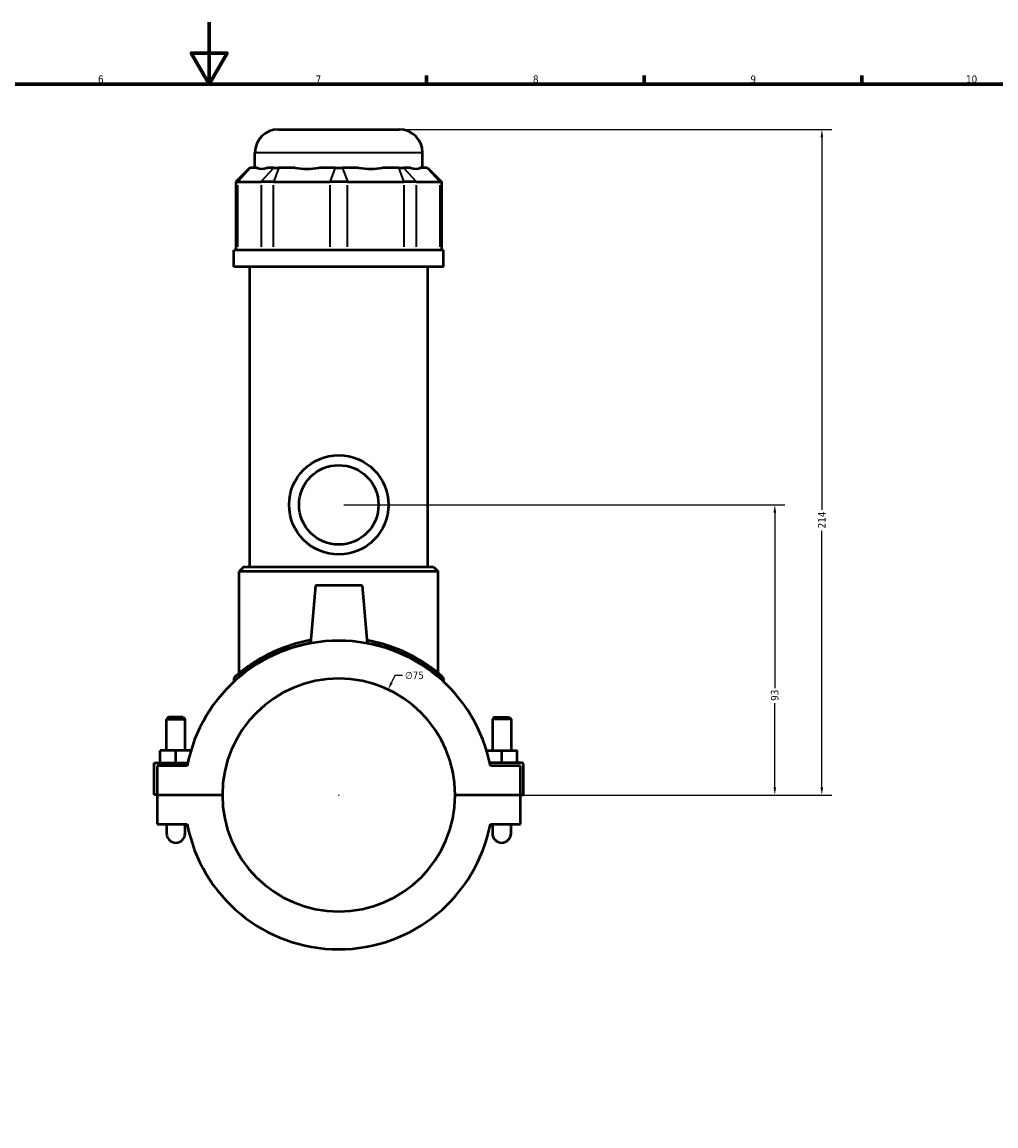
# Model space of a CAD drawing. Header units: millimetres. Extents: x -255 to 976, y -117 to 1140.
# Tile 4 of 6: x 360 to 674, y 238 to 594. Entities that reach past the tile are written whole.
import ezdxf

# ---------------------------------------------------------------- set-up
doc = ezdxf.new("R2010")
doc.units = ezdxf.units.MM
for name, color, linetype, lineweight in [('Border (ANSI)', 7, 'Continuous', 70), ('Dimension (ANSI)', 7, 'Continuous', 25), ('Visible (ANSI)', 7, 'Continuous', 50), ('Visible Narrow (ANSI)', 7, 'Continuous', 35)]:
    doc.layers.add(name, color=color, linetype=linetype, lineweight=lineweight)
doc.styles.add('Note Text (ANSI)', font='tahoma.ttf')
doc.dimstyles.new('Default - mm (ANSI)', dxfattribs={"dimtxt": 2.4, "dimasz": 2.5, "dimexe": 3.175, "dimexo": 1.6002, "dimgap": 0.8, "dimtad": 0, "dimtoh": 1, "dimdec": 0, "dimrnd": 1e-08, "dimzin": 4, "dimdsep": 46, "dimtxsty": 'Note Text (ANSI)', "dimcen": 0.09, "dimdle": 10, "dimclrd": 256, "dimclre": 256, "dimclrt": 5, "dimadec": 1, "dimazin": 1, "dimtfac": 1.27, "dimtofl": 0, "dimtmove": 0, "dimatfit": 3, "dimfxl": 1, "dimtolj": 1, "dimtzin": 4, "dimlwd": -1, "dimlwe": -1, "dimarcsym": 0})

# ---------------------------------------------------------------- blocks, each defined once
blk = doc.blocks.new('Borders Default Border')
at = {"layer": 'Border (ANSI)'}
for p, q in [((490.58, 574), (490.58, 576.8)), ((560.67, 574), (560.67, 576.8)), ((630.75, 574), (630.75, 576.8))]:
    blk.add_line(p, q, dxfattribs=at)
at = {"layer": 'Border (ANSI)', "flags": 128}
for points in [[(420.5, 594), (420.5, 574), (414.73, 584), (426.27, 584), (420.5, 574)], [(20, 20), (20, 574), (821, 574), (821, 20), (20, 20)]]:
    blk.add_lwpolyline(points, dxfattribs=at)
at = {"layer": 'Border (ANSI)', "color": 5, "true_color": 0x0000ff, "char_height": 2.4, "attachment_point": 7, "style": 'Note Text (ANSI)'}
for s, insert in [('6', (384.69, 574.35)), ('7', (454.8, 574.4)), ('8', (524.84, 574.35)), ('9', (594.92, 574.35)), ('10', (664.35, 574.35))]:
    blk.add_mtext(s, dxfattribs=dict(at, insert=insert))
blk = doc.blocks.new('*D6')
at = {"layer": 'Defpoints', "color": 0, "transparency": 16777216}
for p in [(478.2, 378.86), (446.35, 310.97)]:
    blk.add_point(p, dxfattribs=at)
at = {"layer": 'Dimension (ANSI)', "transparency": 16777216}
for p, q in [((480.32, 383.39), (479.26, 381.13)), ((482.82, 383.39), (480.32, 383.39)), ((462.18, 344.91), (462.36, 344.91)), ((462.27, 344.82), (462.27, 345))]:
    blk.add_line(p, q, dxfattribs=at)
blk.add_solid([(478.88, 381.3), (479.64, 380.95), (478.2, 378.86)], dxfattribs=at)
at = {"layer": 'Dimension (ANSI)', "color": 5, "transparency": 16777216, "insert": (483.62, 384.68), "char_height": 2.4, "attachment_point": 1, "style": 'Note Text (ANSI)'}
blk.add_mtext('\\A1;∅75', dxfattribs=at)
blk = doc.blocks.new('*D10')
at = {"layer": 'Defpoints', "color": 0, "transparency": 16777216}
for p in [(462.27, 438.41), (602.75, 438.41), (499.77, 344.91)]:
    blk.add_point(p, dxfattribs=at)
at = {"layer": 'Dimension (ANSI)', "transparency": 16777216}
for p, q in [((463.87, 438.41), (605.93, 438.41)), ((602.75, 435.91), (602.75, 379.37)), ((602.75, 347.41), (602.75, 374.46)), ((501.37, 344.91), (605.93, 344.91))]:
    blk.add_line(p, q, dxfattribs=at)
for points in [[(602.33, 435.91), (603.17, 435.91), (602.75, 438.41)], [(602.33, 347.41), (603.17, 347.41), (602.75, 344.91)]]:
    blk.add_solid(points, dxfattribs=at)
at = {"layer": 'Dimension (ANSI)', "color": 5, "transparency": 16777216, "insert": (601.5, 375.26), "char_height": 2.4, "attachment_point": 1, "rotation": 90, "style": 'Note Text (ANSI)'}
blk.add_mtext('\\A1;93', dxfattribs=at)
blk = doc.blocks.new('*D11')
at = {"layer": 'Defpoints', "color": 0, "transparency": 16777216}
for p in [(481.77, 559.41), (617.9, 559.41), (499.77, 344.91)]:
    blk.add_point(p, dxfattribs=at)
at = {"layer": 'Dimension (ANSI)', "transparency": 16777216}
for p, q in [((483.37, 559.41), (621.08, 559.41)), ((617.9, 556.91), (617.9, 436.79)), ((617.9, 347.41), (617.9, 430.04)), ((501.37, 344.91), (621.08, 344.91))]:
    blk.add_line(p, q, dxfattribs=at)
for points in [[(617.49, 556.91), (618.32, 556.91), (617.9, 559.41)], [(617.49, 347.41), (618.32, 347.41), (617.9, 344.91)]]:
    blk.add_solid(points, dxfattribs=at)
at = {"layer": 'Dimension (ANSI)', "color": 5, "transparency": 16777216, "insert": (616.68, 430.84), "char_height": 2.4, "attachment_point": 1, "rotation": 90, "style": 'Note Text (ANSI)'}
blk.add_mtext('\\A1;214', dxfattribs=at)

msp = doc.modelspace()

# ---------------------------------------------------------------- linework, layer by layer
at = {"layer": 'Visible (ANSI)'}
for p, q in [((442.77, 559.41), (481.77, 559.41)), ((435.27, 547.02), (435.27, 551.91)), ((489.27, 547.02), (489.27, 551.91)), ((433.64, 547.02), (429.14, 542.52)), ((433.64, 547.02), (433.87, 547.02)), ((436.04, 547.02), (433.87, 547.02)), ((441.38, 547.02), (439.21, 547.02)), ((441.38, 547.02), (443, 547.02)), ((448.24, 547.02), (443, 547.02)), ((461.13, 547.02), (455.89, 547.02)), ((461.13, 547.02), (463.42, 547.02)), ((468.66, 547.02), (463.42, 547.02)), ((481.55, 547.02), (476.31, 547.02)), ((481.55, 547.02), (483.17, 547.02)), ((485.34, 547.02), (483.17, 547.02)), ((490.68, 547.02), (488.51, 547.02)), ((490.68, 547.02), (490.91, 547.02)), ((490.91, 547.02), (495.41, 542.52)), ((429.71, 542.52), (429.14, 542.52)), ((429.14, 542.52), (429.14, 520.47)), ((429.71, 542.52), (437.22, 542.52)), ((441.28, 542.52), (437.22, 542.52)), ((441.28, 542.52), (459.4, 542.52)), ((465.14, 542.52), (459.4, 542.52)), ((465.14, 542.52), (483.27, 542.52)), ((487.33, 542.52), (483.27, 542.52)), ((487.33, 542.52), (494.83, 542.52)), ((495.41, 542.52), (494.83, 542.52)), ((495.41, 542.52), (495.41, 520.47)), ((496.02, 520.47), (428.52, 520.47)), ((428.52, 515.16), (428.52, 520.47)), ((496.02, 515.16), (496.02, 520.47)), ((496.02, 515.16), (428.52, 515.16)), ((433.59, 418.41), (433.59, 515.16)), ((490.96, 418.41), (490.96, 515.16)), ((431.71, 418.41), (430.21, 416.91)), ((494.34, 416.91), (430.21, 416.91)), ((430.21, 384.19), (430.21, 416.91)), ((431.71, 418.41), (492.84, 418.41)), ((492.84, 418.41), (494.34, 416.91)), ((494.34, 384.19), (494.34, 416.91)), ((454.77, 412.41), (453.14, 393.79)), ((469.77, 412.41), (454.77, 412.41)), ((469.77, 412.41), (471.4, 393.79)), ((428.52, 382.41), (428.52, 381.43)), ((496.02, 382.41), (496.02, 381.43)), ((407.37, 369.96), (406.77, 369.36)), ((406.77, 369.36), (412.77, 369.36)), ((406.77, 359.29), (406.77, 369.36)), ((412.17, 369.96), (407.37, 369.96)), ((412.17, 369.96), (412.77, 369.36)), ((412.77, 359.29), (412.77, 369.36)), ((512.37, 369.96), (511.77, 369.36)), ((517.77, 369.36), (511.77, 369.36)), ((511.77, 369.36), (511.77, 359.29)), ((512.37, 369.96), (517.17, 369.96)), ((517.17, 369.96), (517.77, 369.36)), ((517.77, 369.36), (517.77, 359.29)), ((404.77, 355.29), (404.77, 359.29)), ((409.77, 359.29), (404.77, 359.29)), ((414.67, 359.29), (409.77, 359.29)), ((409.77, 355.29), (409.77, 359.29)), ((509.88, 359.29), (514.77, 359.29)), ((514.77, 355.29), (514.77, 359.29)), ((514.77, 359.29), (519.77, 359.29)), ((519.77, 355.29), (519.77, 359.29)), ((402.77, 355.29), (413.64, 355.29)), ((402.77, 344.96), (402.77, 355.29)), ((413.44, 354.29), (403.77, 354.29)), ((403.77, 354.29), (403.77, 344.96)), ((521.27, 355.29), (510.9, 355.29)), ((520.77, 354.29), (511.11, 354.29)), ((520.77, 344.96), (520.77, 354.29)), ((521.77, 344.96), (521.77, 354.79)), ((403.77, 344.96), (402.77, 344.96)), ((403.77, 344.96), (424.77, 344.96)), ((403.77, 344.86), (403.77, 335.54)), ((424.77, 344.86), (403.77, 344.86)), ((406.77, 344.86), (406.77, 344.96)), ((412.77, 344.86), (412.77, 344.96)), ((499.77, 344.96), (520.77, 344.96)), ((520.77, 344.86), (499.77, 344.86)), ((511.77, 344.96), (511.77, 344.86)), ((517.77, 344.96), (517.77, 344.86)), ((520.77, 344.96), (521.77, 344.96)), ((520.77, 335.54), (520.77, 344.86)), ((403.77, 335.54), (413.44, 335.54)), ((406.77, 335.54), (406.77, 332.54)), ((412.77, 332.54), (412.77, 335.54)), ((511.11, 335.54), (520.77, 335.54)), ((511.77, 335.54), (511.77, 332.54)), ((517.77, 332.54), (517.77, 335.54))]:
    msp.add_line(p, q, dxfattribs=at)
for radius in [16, 12.8]:
    msp.add_circle((462.27, 438.41), radius, dxfattribs=at)
for centre, radius, start, end in [((442.77, 551.91), 7.5, 90, 180), ((481.77, 551.91), 7.5, 0, 90), ((462.27, 344.91), 49.73, 10.8674, 169.1326), ((462.27, 344.91), 37.5, 0.0764, 179.9236), ((429.27, 382.41), 0.75, 131.3503, 180), ((495.27, 382.41), 0.75, 0, 48.6497), ((521.27, 354.79), 0.5, 0, 90), ((462.27, 344.91), 37.5, 180.0764, 359.9236), ((462.27, 344.91), 49.73, 190.8674, 349.1326), ((409.77, 332.54), 3, 180, 0), ((514.77, 332.54), 3, 180, 0)]:
    msp.add_arc(centre, radius, start, end, dxfattribs=at)
for major_axis, ratio, start_param, end_param in [((-26.48, -26.48), 0.198912, 0.042463, 0.350237), ((22.45, 22.45), 0.668179, 3.576754, 3.884528), ((22.45, -22.45), 0.668179, 5.54025, 5.848024), ((26.48, -26.48), 0.198912, 5.932949, 6.240723)]:
    msp.add_ellipse((462.27, 573.71), major_axis=major_axis, ratio=ratio, start_param=start_param, end_param=end_param, dxfattribs=at)
for points, knots in [([(453.23, 394.8), (453, 394.76), (452.77, 394.72), (448.82, 393.94), (445.39, 392.83), (439.34, 390.25), (436.73, 388.78), (432.47, 386.01), (430.83, 384.71), (429.26, 383.4), (428.9, 383.08), (428.79, 382.98), (428.78, 382.97), (428.78, 382.97)], [16.783746, 16.783746, 16.783746, 16.783746, 16.855746, 16.855746, 18.007389, 18.007389, 19.173625, 19.173625, 20.355076, 20.355076, 21.053197, 21.053197, 21.184571, 21.184571, 21.184571, 21.184571]), ([(495.77, 382.97), (495.77, 382.97), (495.49, 383.22), (494.3, 384.23), (493.25, 385.09), (490.02, 387.41), (487.57, 388.98), (481.84, 391.79), (478.61, 393.05), (473.83, 394.3), (472.59, 394.57), (471.31, 394.8)], [10.592616, 10.592616, 10.592616, 10.592616, 11.314917, 11.314917, 12.212055, 12.212055, 13.443092, 13.443092, 14.601792, 14.601792, 14.993422, 14.993422, 14.993422, 14.993422])]:
    msp.add_open_spline(points, degree=3, knots=knots, dxfattribs=at)
at = {"layer": 'Visible Narrow (ANSI)'}
for p, q in [((488.94, 551.91), (435.61, 551.91)), ((433.66, 546.8), (429.92, 542.75)), ((441.17, 546.8), (437.43, 542.75)), ((442.91, 546.8), (441.36, 542.75)), ((461.04, 546.8), (459.49, 542.75)), ((463.51, 546.8), (465.06, 542.75)), ((481.63, 546.8), (483.18, 542.75)), ((483.38, 546.8), (487.12, 542.75)), ((490.88, 546.8), (494.63, 542.75)), ((429.71, 521.58), (429.71, 541.42)), ((437.22, 541.42), (437.22, 521.58)), ((441.28, 521.58), (441.28, 541.42)), ((459.4, 541.42), (459.4, 521.58)), ((465.14, 521.58), (465.14, 541.42)), ((483.27, 541.42), (483.27, 521.58)), ((487.33, 521.58), (487.33, 541.42)), ((494.83, 541.42), (494.83, 521.58))]:
    msp.add_line(p, q, dxfattribs=at)
for points, knots in [([(428.52, 382.41), (428.52, 382.41), (428.53, 382.42), (428.65, 382.52), (429, 382.83), (430.59, 384.12), (432.25, 385.4), (436.54, 388.13), (439.17, 389.58), (445.26, 392.12), (448.72, 393.22), (452.69, 393.98), (452.93, 394.02), (453.17, 394.06)], [-21.184571, -21.184571, -21.184571, -21.184571, -21.053197, -21.053197, -20.355076, -20.355076, -19.173625, -19.173625, -18.007389, -18.007389, -16.855746, -16.855746, -16.783319, -16.783319, -16.783319, -16.783319]), ([(471.38, 394.06), (472.66, 393.84), (473.92, 393.57), (478.73, 392.34), (481.98, 391.1), (487.76, 388.33), (490.23, 386.78), (493.49, 384.49), (494.54, 383.65), (495.74, 382.66), (496.02, 382.41), (496.02, 382.41)], [-14.993849, -14.993849, -14.993849, -14.993849, -14.601792, -14.601792, -13.443092, -13.443092, -12.212055, -12.212055, -11.314917, -11.314917, -10.592616, -10.592616, -10.592616, -10.592616])]:
    msp.add_open_spline(points, degree=3, knots=knots, dxfattribs=at)

# ---------------------------------------------------------------- block references
msp.add_blockref('Borders Default Border', (0, 0))

# ---------------------------------------------------------------- dimensions: what is measured, and where the dimension line sits
at = {"layer": 'Dimension (ANSI)'}
for base, p2, picture, middle in [((617.90256372, 559.41487151), (481.77324528, 559.41487151), '*D11', (617.90256372, 433.41487151)), ((602.75000131, 438.41487151), (462.27324528, 438.41487151), '*D10', (602.75000131, 376.91487151))]:
    dim = msp.add_linear_dim(base=base, p1=(499.77324528, 344.91487151), p2=p2, angle=90, dimstyle='Default - mm (ANSI)', override={"dimgap": 0.8, "dimtoh": 0, "dimdec": 0, "dimtol": 0, "dimlim": 0, "dimtp": 0, "dimtm": 0, "dimtdec": 2, "dimatfit": 1}, dxfattribs=at)
    dim.commit()
    dim.dimension.update_dxf_attribs({"geometry": picture, "text_midpoint": middle, "dimtype": 160})
dim = msp.add_diameter_dim_2p(p1=(446.35, 310.97), p2=(478.2, 378.86), dimstyle='Default - mm (ANSI)', override={"dimgap": 0.8, "dimtih": 1, "dimdec": 0, "dimlfac": 1, "dimtol": 0, "dimlim": 0, "dimtp": 0, "dimtm": 0, "dimtdec": 2}, dxfattribs=at)
dim.commit()
dim.dimension.update_dxf_attribs({"geometry": '*D6', "text_midpoint": (486.58, 383.39)})

doc.saveas('drawing.dxf')
